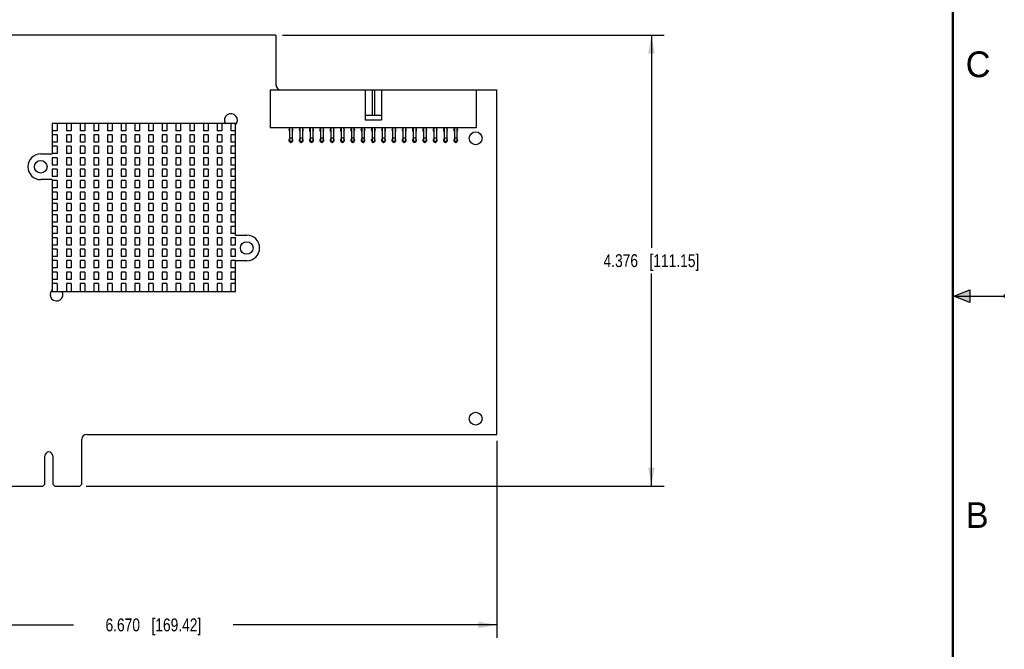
# Model space of a CAD drawing. Header units: inches. Extents: x 0 to 22, y 0 to 17.
# Tile 16 of 17: x 12.4 to 22, y 5.1 to 11.2. Entities that reach past the tile are written whole.
import ezdxf

# ---------------------------------------------------------------- set-up
doc = ezdxf.new("R2010")
doc.units = ezdxf.units.IN
doc.header["$LTSCALE"] = 1.21
doc.header["$MEASUREMENT"] = 0
doc.layers.get('0').update_dxf_attribs({"linetype": 'CONTINUOUS'})
doc.layers.add('DIMENSIONS', color=7, linetype='CONTINUOUS')
doc.styles.get("Standard").update_dxf_attribs({"font": 'txt', "width": 0.8})
doc.styles.add('TEXTSTYLE_2', font='txt')
doc.dimstyles.new('DIMSTYLE_1', dxfattribs={"dimtxt": 0.125, "dimasz": 0.18, "dimexe": 0.125, "dimexo": 0.0625, "dimgap": 0.0625, "dimtad": 0, "dimtih": 1, "dimtoh": 1, "dimdec": 3, "dimzin": 4, "dimdsep": 46, "dimtxsty": 'STANDARD', "dimblk": '_FILLED', "dimblk1": '_FILLED', "dimblk2": '_FILLED', "dimcen": 0.09, "dimadec": 0, "dimazin": 0, "dimtp": 0.01, "dimtm": 0.01, "dimtfac": 1, "dimtdec": 3, "dimtofl": 0, "dimtmove": 0, "dimatfit": 3, "dimldrblk": '_FILLED', "dimfxl": 1, "dimtolj": 1, "dimtzin": 4, "dimarcsym": 0})

# ---------------------------------------------------------------- blocks, each defined once
blk = doc.blocks.new('_FILLED')
at = {"color": 0, "linetype": 'BYBLOCK'}
blk.add_solid([(0, 0), (-1, 0.174), (-1, -0.174)], dxfattribs=at)
blk = doc.blocks.new('*D0')
at = {"layer": 'DIMENSIONS', "color": 2, "linetype": 'CONTINUOUS'}
for p, q in [((17.0741, 7.0957), (17.0741, 5.1839)), ((10.4041, 6.1977), (10.4041, 5.1839)), ((10.4041, 5.3089), (12.9641, 5.3089)), ((17.0741, 5.3089), (14.5141, 5.3089))]:
    blk.add_line(p, q, dxfattribs=at)
at = {"layer": 'DIMENSIONS', "color": 2, "linetype": 'CONTINUOUS', "xscale": 0.18, "yscale": 0.18, "zscale": 0.18, "rotation": 180}
blk.add_blockref('_FILLED', (10.4041, 5.3089), dxfattribs=at)
at = {"layer": 'DIMENSIONS', "color": 2, "linetype": 'CONTINUOUS', "xscale": 0.18, "yscale": 0.18, "zscale": 0.18}
blk.add_blockref('_FILLED', (17.0741, 5.3089), dxfattribs=at)
at = {"layer": 'DIMENSIONS', "color": 2, "linetype": 'CONTINUOUS', "insert": (13.7391, 5.3714), "char_height": 0.125, "width": 1.425, "attachment_point": 2, "line_spacing_factor": 0.9}
blk.add_mtext('6.670{\\Ftxt.shx;\\W1.000000;\\H0.125000; }[169.42]', dxfattribs=at)
blk = doc.blocks.new('*D1')
at = {"layer": 'DIMENSIONS', "color": 2, "linetype": 'CONTINUOUS'}
for p, q in [((14.9916, 11.0322), (18.6991, 11.0322)), ((18.5741, 11.0322), (18.5741, 8.9692)), ((18.5741, 6.6562), (18.5741, 8.7192)), ((13.0876, 6.6562), (18.6991, 6.6562))]:
    blk.add_line(p, q, dxfattribs=at)
at = {"layer": 'DIMENSIONS', "color": 2, "linetype": 'CONTINUOUS', "xscale": 0.18, "yscale": 0.18, "zscale": 0.18}
for p, rotation in [((18.5741, 11.0322), 90), ((18.5741, 6.6562), 270)]:
    blk.add_blockref('_FILLED', p, dxfattribs=dict(at, rotation=rotation))
at = {"layer": 'DIMENSIONS', "color": 2, "linetype": 'CONTINUOUS', "insert": (18.5741, 8.9067), "char_height": 0.125, "width": 1.425, "attachment_point": 2, "line_spacing_factor": 0.9}
blk.add_mtext('4.376{\\Ftxt.shx;\\W1.000000;\\H0.125000; }[111.15]', dxfattribs=at)

msp = doc.modelspace()

# ---------------------------------------------------------------- hatches: boundary and pattern name
at = {"linetype": 'CONTINUOUS'}
msp.add_hatch(color=2, dxfattribs=at).paths.add_polyline_path([(21.6663, 8.5625), (21.6663, 8.4375), (21.51, 8.5)])

# ---------------------------------------------------------------- linework, layer by layer
at = {"color": 7, "linetype": 'CONTINUOUS'}
for p, q in [((14.9291, 11.0322), (10.4741, 11.0322)), ((14.9291, 11.0322), (14.9291, 10.5492)), ((14.8741, 10.5022), (14.8741, 10.1322)), ((14.8741, 10.5022), (17.0741, 10.5022)), ((15.7941, 10.5022), (15.7941, 10.2122)), ((15.8616, 10.5022), (15.8616, 10.2522)), ((15.8866, 10.5022), (15.8866, 10.2522)), ((15.9541, 10.5022), (15.9541, 10.2122)), ((16.8741, 10.5022), (16.8741, 10.1322)), ((17.0741, 7.1582), (17.0741, 10.5022)), ((15.9541, 10.2522), (15.7941, 10.2522)), ((12.7556, 10.1762), (12.7556, 9.8802)), ((14.5356, 10.1762), (12.7556, 10.1762)), ((12.8066, 10.1762), (12.8066, 10.1052)), ((12.8946, 10.1762), (12.8946, 10.1052)), ((12.9396, 10.1762), (12.9396, 10.1052)), ((13.0276, 10.1762), (13.0276, 10.1052)), ((13.0726, 10.1762), (13.0726, 10.1052)), ((13.1606, 10.1762), (13.1606, 10.1052)), ((13.2056, 10.1762), (13.2056, 10.1052)), ((13.2936, 10.1762), (13.2936, 10.1052)), ((13.3386, 10.1762), (13.3386, 10.1052)), ((13.4266, 10.1762), (13.4266, 10.1052)), ((13.4716, 10.1762), (13.4716, 10.1052)), ((13.5596, 10.1762), (13.5596, 10.1052)), ((13.6046, 10.1762), (13.6046, 10.1052)), ((13.6926, 10.1762), (13.6926, 10.1052)), ((13.7376, 10.1762), (13.7376, 10.1052)), ((13.8256, 10.1762), (13.8256, 10.1052)), ((13.8706, 10.1762), (13.8706, 10.1052)), ((13.9586, 10.1762), (13.9586, 10.1052)), ((14.0036, 10.1762), (14.0036, 10.1052)), ((14.0916, 10.1762), (14.0916, 10.1052)), ((14.1366, 10.1762), (14.1366, 10.1052)), ((14.2246, 10.1762), (14.2246, 10.1052)), ((14.2696, 10.1762), (14.2696, 10.1052)), ((14.3576, 10.1762), (14.3576, 10.1052)), ((14.4026, 10.1762), (14.4026, 10.1052)), ((14.4906, 10.1762), (14.4906, 10.1052)), ((14.5356, 9.0922), (14.5356, 10.1762)), ((15.7941, 10.2122), (15.9541, 10.2122)), ((12.8066, 10.1052), (12.7556, 10.1052)), ((12.8066, 10.0652), (12.7556, 10.0652)), ((12.8066, 10.0652), (12.8066, 9.9942)), ((12.9396, 10.1052), (12.8946, 10.1052)), ((12.8946, 10.0652), (12.8946, 9.9942)), ((12.9396, 10.0652), (12.8946, 10.0652)), ((12.9396, 10.0652), (12.9396, 9.9942)), ((13.0726, 10.1052), (13.0276, 10.1052)), ((13.0276, 10.0652), (13.0276, 9.9942)), ((13.0726, 10.0652), (13.0276, 10.0652)), ((13.0726, 10.0652), (13.0726, 9.9942)), ((13.2056, 10.1052), (13.1606, 10.1052)), ((13.1606, 10.0652), (13.1606, 9.9942)), ((13.2056, 10.0652), (13.1606, 10.0652)), ((13.2056, 10.0652), (13.2056, 9.9942)), ((13.3386, 10.1052), (13.2936, 10.1052)), ((13.2936, 10.0652), (13.2936, 9.9942)), ((13.3386, 10.0652), (13.2936, 10.0652)), ((13.3386, 10.0652), (13.3386, 9.9942)), ((13.4716, 10.1052), (13.4266, 10.1052)), ((13.4266, 10.0652), (13.4266, 9.9942)), ((13.4716, 10.0652), (13.4266, 10.0652)), ((13.4716, 10.0652), (13.4716, 9.9942)), ((13.6046, 10.1052), (13.5596, 10.1052)), ((13.5596, 10.0652), (13.5596, 9.9942)), ((13.6046, 10.0652), (13.5596, 10.0652)), ((13.6046, 10.0652), (13.6046, 9.9942)), ((13.7376, 10.1052), (13.6926, 10.1052)), ((13.6926, 10.0652), (13.6926, 9.9942)), ((13.7376, 10.0652), (13.6926, 10.0652)), ((13.7376, 10.0652), (13.7376, 9.9942)), ((13.8706, 10.1052), (13.8256, 10.1052)), ((13.8256, 10.0652), (13.8256, 9.9942)), ((13.8706, 10.0652), (13.8256, 10.0652)), ((13.8706, 10.0652), (13.8706, 9.9942)), ((14.0036, 10.1052), (13.9586, 10.1052)), ((13.9586, 10.0652), (13.9586, 9.9942)), ((14.0036, 10.0652), (13.9586, 10.0652)), ((14.0036, 10.0652), (14.0036, 9.9942)), ((14.1366, 10.1052), (14.0916, 10.1052)), ((14.0916, 10.0652), (14.0916, 9.9942)), ((14.1366, 10.0652), (14.0916, 10.0652)), ((14.1366, 10.0652), (14.1366, 9.9942)), ((14.2696, 10.1052), (14.2246, 10.1052)), ((14.2246, 10.0652), (14.2246, 9.9942)), ((14.2696, 10.0652), (14.2246, 10.0652)), ((14.2696, 10.0652), (14.2696, 9.9942)), ((14.4026, 10.1052), (14.3576, 10.1052)), ((14.3576, 10.0652), (14.3576, 9.9942)), ((14.4026, 10.0652), (14.3576, 10.0652)), ((14.4026, 10.0652), (14.4026, 9.9942)), ((14.5356, 10.1052), (14.4906, 10.1052)), ((14.4906, 10.0652), (14.4906, 9.9942)), ((14.5356, 10.0652), (14.4906, 10.0652)), ((16.8741, 10.1322), (14.8741, 10.1322)), ((15.0616, 10.1322), (15.0616, 9.9997)), ((15.0866, 10.1322), (15.0866, 9.9997)), ((15.1616, 10.1322), (15.1616, 9.9997)), ((15.1866, 10.1322), (15.1866, 9.9997)), ((15.2616, 10.1322), (15.2616, 9.9997)), ((15.2866, 10.1322), (15.2866, 9.9997)), ((15.3616, 10.1322), (15.3616, 9.9997)), ((15.3866, 10.1322), (15.3866, 9.9997)), ((15.4616, 10.1322), (15.4616, 9.9997)), ((15.4866, 10.1322), (15.4866, 9.9997)), ((15.5616, 10.1322), (15.5616, 9.9997)), ((15.5866, 10.1322), (15.5866, 9.9997)), ((15.6616, 10.1322), (15.6616, 9.9997)), ((15.6866, 10.1322), (15.6866, 9.9997)), ((15.7616, 10.1322), (15.7616, 9.9997)), ((15.7866, 10.1322), (15.7866, 9.9997)), ((15.8616, 10.1322), (15.8616, 9.9997)), ((15.8866, 10.1322), (15.8866, 9.9997)), ((15.9616, 10.1322), (15.9616, 9.9997)), ((15.9866, 10.1322), (15.9866, 9.9997)), ((16.0616, 10.1322), (16.0616, 9.9997)), ((16.0866, 10.1322), (16.0866, 9.9997)), ((16.1616, 10.1322), (16.1616, 9.9997)), ((16.1866, 10.1322), (16.1866, 9.9997)), ((16.2616, 10.1322), (16.2616, 9.9997)), ((16.2866, 10.1322), (16.2866, 9.9997)), ((16.3616, 10.1322), (16.3616, 9.9997)), ((16.3866, 10.1322), (16.3866, 9.9997)), ((16.4616, 10.1322), (16.4616, 9.9997)), ((16.4866, 10.1322), (16.4866, 9.9997)), ((16.5616, 10.1322), (16.5616, 9.9997)), ((16.5866, 10.1322), (16.5866, 9.9997)), ((16.6616, 10.1322), (16.6616, 9.9997)), ((16.6866, 10.1322), (16.6866, 9.9997)), ((12.8066, 9.9942), (12.7556, 9.9942)), ((12.8066, 9.9542), (12.7556, 9.9542)), ((12.8066, 9.9542), (12.8066, 9.8832)), ((12.9396, 9.9942), (12.8946, 9.9942)), ((12.8946, 9.9542), (12.8946, 9.8832)), ((12.9396, 9.9542), (12.8946, 9.9542)), ((12.9396, 9.9542), (12.9396, 9.8832)), ((13.0726, 9.9942), (13.0276, 9.9942)), ((13.0276, 9.9542), (13.0276, 9.8832)), ((13.0726, 9.9542), (13.0276, 9.9542)), ((13.0726, 9.9542), (13.0726, 9.8832)), ((13.2056, 9.9942), (13.1606, 9.9942)), ((13.1606, 9.9542), (13.1606, 9.8832)), ((13.2056, 9.9542), (13.1606, 9.9542)), ((13.2056, 9.9542), (13.2056, 9.8832)), ((13.3386, 9.9942), (13.2936, 9.9942)), ((13.2936, 9.9542), (13.2936, 9.8832)), ((13.3386, 9.9542), (13.2936, 9.9542)), ((13.3386, 9.9542), (13.3386, 9.8832)), ((13.4716, 9.9942), (13.4266, 9.9942)), ((13.4266, 9.9542), (13.4266, 9.8832)), ((13.4716, 9.9542), (13.4266, 9.9542)), ((13.4716, 9.9542), (13.4716, 9.8832)), ((13.6046, 9.9942), (13.5596, 9.9942)), ((13.5596, 9.9542), (13.5596, 9.8832)), ((13.6046, 9.9542), (13.5596, 9.9542)), ((13.6046, 9.9542), (13.6046, 9.8832)), ((13.7376, 9.9942), (13.6926, 9.9942)), ((13.6926, 9.9542), (13.6926, 9.8832)), ((13.7376, 9.9542), (13.6926, 9.9542)), ((13.7376, 9.9542), (13.7376, 9.8832)), ((13.8706, 9.9942), (13.8256, 9.9942)), ((13.8256, 9.9542), (13.8256, 9.8832)), ((13.8706, 9.9542), (13.8256, 9.9542)), ((13.8706, 9.9542), (13.8706, 9.8832)), ((14.0036, 9.9942), (13.9586, 9.9942)), ((13.9586, 9.9542), (13.9586, 9.8832)), ((14.0036, 9.9542), (13.9586, 9.9542)), ((14.0036, 9.9542), (14.0036, 9.8832)), ((14.1366, 9.9942), (14.0916, 9.9942)), ((14.0916, 9.9542), (14.0916, 9.8832)), ((14.1366, 9.9542), (14.0916, 9.9542)), ((14.1366, 9.9542), (14.1366, 9.8832)), ((14.2696, 9.9942), (14.2246, 9.9942)), ((14.2246, 9.9542), (14.2246, 9.8832)), ((14.2696, 9.9542), (14.2246, 9.9542)), ((14.2696, 9.9542), (14.2696, 9.8832)), ((14.4026, 9.9942), (14.3576, 9.9942)), ((14.3576, 9.9542), (14.3576, 9.8832)), ((14.4026, 9.9542), (14.3576, 9.9542)), ((14.4026, 9.9542), (14.4026, 9.8832)), ((14.5356, 9.9942), (14.4906, 9.9942)), ((14.4906, 9.9542), (14.4906, 9.8832)), ((14.5356, 9.9542), (14.4906, 9.9542)), ((15.0866, 10.0322), (15.0616, 10.0322)), ((15.0866, 9.9997), (15.0616, 9.9997)), ((15.1866, 10.0322), (15.1616, 10.0322)), ((15.1866, 9.9997), (15.1616, 9.9997)), ((15.2866, 10.0322), (15.2616, 10.0322)), ((15.2866, 9.9997), (15.2616, 9.9997)), ((15.3866, 10.0322), (15.3616, 10.0322)), ((15.3866, 9.9997), (15.3616, 9.9997)), ((15.4866, 10.0322), (15.4616, 10.0322)), ((15.4866, 9.9997), (15.4616, 9.9997)), ((15.5866, 10.0322), (15.5616, 10.0322)), ((15.5866, 9.9997), (15.5616, 9.9997)), ((15.6866, 10.0322), (15.6616, 10.0322)), ((15.6866, 9.9997), (15.6616, 9.9997)), ((15.7866, 10.0322), (15.7616, 10.0322)), ((15.7866, 9.9997), (15.7616, 9.9997)), ((15.8866, 10.0322), (15.8616, 10.0322)), ((15.8866, 9.9997), (15.8616, 9.9997)), ((15.9866, 10.0322), (15.9616, 10.0322)), ((15.9866, 9.9997), (15.9616, 9.9997)), ((16.0866, 10.0322), (16.0616, 10.0322)), ((16.0866, 9.9997), (16.0616, 9.9997)), ((16.1866, 10.0322), (16.1616, 10.0322)), ((16.1866, 9.9997), (16.1616, 9.9997)), ((16.2866, 10.0322), (16.2616, 10.0322)), ((16.2866, 9.9997), (16.2616, 9.9997)), ((16.3866, 10.0322), (16.3616, 10.0322)), ((16.3866, 9.9997), (16.3616, 9.9997)), ((16.4866, 10.0322), (16.4616, 10.0322)), ((16.4866, 9.9997), (16.4616, 9.9997)), ((16.5866, 10.0322), (16.5616, 10.0322)), ((16.5866, 9.9997), (16.5616, 9.9997)), ((16.6866, 10.0322), (16.6616, 10.0322)), ((16.6866, 9.9997), (16.6616, 9.9997)), ((12.6456, 9.8802), (12.7556, 9.8802)), ((12.8066, 9.8832), (12.7556, 9.8832)), ((12.9396, 9.8832), (12.8946, 9.8832)), ((13.0726, 9.8832), (13.0276, 9.8832)), ((13.2056, 9.8832), (13.1606, 9.8832)), ((13.3386, 9.8832), (13.2936, 9.8832)), ((13.4716, 9.8832), (13.4266, 9.8832)), ((13.6046, 9.8832), (13.5596, 9.8832)), ((13.7376, 9.8832), (13.6926, 9.8832)), ((13.8706, 9.8832), (13.8256, 9.8832)), ((14.0036, 9.8832), (13.9586, 9.8832)), ((14.1366, 9.8832), (14.0916, 9.8832)), ((14.2696, 9.8832), (14.2246, 9.8832)), ((14.4026, 9.8832), (14.3576, 9.8832)), ((14.5356, 9.8832), (14.4906, 9.8832)), ((12.7556, 9.8432), (12.7556, 9.7722)), ((12.8066, 9.8432), (12.7556, 9.8432)), ((12.8066, 9.7722), (12.7556, 9.7722)), ((12.8066, 9.8432), (12.8066, 9.7722)), ((12.8946, 9.8432), (12.8946, 9.7722)), ((12.9396, 9.8432), (12.8946, 9.8432)), ((12.9396, 9.7722), (12.8946, 9.7722)), ((12.9396, 9.8432), (12.9396, 9.7722)), ((13.0276, 9.8432), (13.0276, 9.7722)), ((13.0726, 9.8432), (13.0276, 9.8432)), ((13.0726, 9.7722), (13.0276, 9.7722)), ((13.0726, 9.8432), (13.0726, 9.7722)), ((13.1606, 9.8432), (13.1606, 9.7722)), ((13.2056, 9.8432), (13.1606, 9.8432)), ((13.2056, 9.7722), (13.1606, 9.7722)), ((13.2056, 9.8432), (13.2056, 9.7722)), ((13.2936, 9.8432), (13.2936, 9.7722)), ((13.3386, 9.8432), (13.2936, 9.8432)), ((13.3386, 9.7722), (13.2936, 9.7722)), ((13.3386, 9.8432), (13.3386, 9.7722)), ((13.4266, 9.8432), (13.4266, 9.7722)), ((13.4716, 9.8432), (13.4266, 9.8432)), ((13.4716, 9.7722), (13.4266, 9.7722)), ((13.4716, 9.8432), (13.4716, 9.7722)), ((13.5596, 9.8432), (13.5596, 9.7722)), ((13.6046, 9.8432), (13.5596, 9.8432)), ((13.6046, 9.7722), (13.5596, 9.7722)), ((13.6046, 9.8432), (13.6046, 9.7722)), ((13.6926, 9.8432), (13.6926, 9.7722)), ((13.7376, 9.8432), (13.6926, 9.8432)), ((13.7376, 9.7722), (13.6926, 9.7722)), ((13.7376, 9.8432), (13.7376, 9.7722)), ((13.8256, 9.8432), (13.8256, 9.7722)), ((13.8706, 9.8432), (13.8256, 9.8432)), ((13.8706, 9.7722), (13.8256, 9.7722)), ((13.8706, 9.8432), (13.8706, 9.7722)), ((13.9586, 9.8432), (13.9586, 9.7722)), ((14.0036, 9.8432), (13.9586, 9.8432)), ((14.0036, 9.7722), (13.9586, 9.7722)), ((14.0036, 9.8432), (14.0036, 9.7722)), ((14.0916, 9.8432), (14.0916, 9.7722)), ((14.1366, 9.8432), (14.0916, 9.8432)), ((14.1366, 9.7722), (14.0916, 9.7722)), ((14.1366, 9.8432), (14.1366, 9.7722)), ((14.2246, 9.8432), (14.2246, 9.7722)), ((14.2696, 9.8432), (14.2246, 9.8432)), ((14.2696, 9.7722), (14.2246, 9.7722)), ((14.2696, 9.8432), (14.2696, 9.7722)), ((14.3576, 9.8432), (14.3576, 9.7722)), ((14.4026, 9.8432), (14.3576, 9.8432)), ((14.4026, 9.7722), (14.3576, 9.7722)), ((14.4026, 9.8432), (14.4026, 9.7722)), ((14.4906, 9.8432), (14.4906, 9.7722)), ((14.5356, 9.8432), (14.4906, 9.8432)), ((14.5356, 9.7722), (14.4906, 9.7722)), ((12.7556, 9.7322), (12.7556, 9.6612)), ((12.8066, 9.7322), (12.7556, 9.7322)), ((12.8066, 9.6612), (12.7556, 9.6612)), ((12.8066, 9.7322), (12.8066, 9.6612)), ((12.8946, 9.7322), (12.8946, 9.6612)), ((12.9396, 9.7322), (12.8946, 9.7322)), ((12.9396, 9.6612), (12.8946, 9.6612)), ((12.9396, 9.7322), (12.9396, 9.6612)), ((13.0276, 9.7322), (13.0276, 9.6612)), ((13.0726, 9.7322), (13.0276, 9.7322)), ((13.0726, 9.6612), (13.0276, 9.6612)), ((13.0726, 9.7322), (13.0726, 9.6612)), ((13.1606, 9.7322), (13.1606, 9.6612)), ((13.2056, 9.7322), (13.1606, 9.7322)), ((13.2056, 9.6612), (13.1606, 9.6612)), ((13.2056, 9.7322), (13.2056, 9.6612)), ((13.2936, 9.7322), (13.2936, 9.6612)), ((13.3386, 9.7322), (13.2936, 9.7322)), ((13.3386, 9.6612), (13.2936, 9.6612)), ((13.3386, 9.7322), (13.3386, 9.6612)), ((13.4266, 9.7322), (13.4266, 9.6612)), ((13.4716, 9.7322), (13.4266, 9.7322)), ((13.4716, 9.6612), (13.4266, 9.6612)), ((13.4716, 9.7322), (13.4716, 9.6612)), ((13.5596, 9.7322), (13.5596, 9.6612)), ((13.6046, 9.7322), (13.5596, 9.7322)), ((13.6046, 9.6612), (13.5596, 9.6612)), ((13.6046, 9.7322), (13.6046, 9.6612)), ((13.6926, 9.7322), (13.6926, 9.6612)), ((13.7376, 9.7322), (13.6926, 9.7322)), ((13.7376, 9.6612), (13.6926, 9.6612)), ((13.7376, 9.7322), (13.7376, 9.6612)), ((13.8256, 9.7322), (13.8256, 9.6612)), ((13.8706, 9.7322), (13.8256, 9.7322)), ((13.8706, 9.6612), (13.8256, 9.6612)), ((13.8706, 9.7322), (13.8706, 9.6612)), ((13.9586, 9.7322), (13.9586, 9.6612)), ((14.0036, 9.7322), (13.9586, 9.7322)), ((14.0036, 9.6612), (13.9586, 9.6612)), ((14.0036, 9.7322), (14.0036, 9.6612)), ((14.0916, 9.7322), (14.0916, 9.6612)), ((14.1366, 9.7322), (14.0916, 9.7322)), ((14.1366, 9.6612), (14.0916, 9.6612)), ((14.1366, 9.7322), (14.1366, 9.6612)), ((14.2246, 9.7322), (14.2246, 9.6612)), ((14.2696, 9.7322), (14.2246, 9.7322)), ((14.2696, 9.6612), (14.2246, 9.6612)), ((14.2696, 9.7322), (14.2696, 9.6612)), ((14.3576, 9.7322), (14.3576, 9.6612)), ((14.4026, 9.7322), (14.3576, 9.7322)), ((14.4026, 9.6612), (14.3576, 9.6612)), ((14.4026, 9.7322), (14.4026, 9.6612)), ((14.4906, 9.7322), (14.4906, 9.6612)), ((14.5356, 9.7322), (14.4906, 9.7322)), ((14.5356, 9.6612), (14.4906, 9.6612)), ((12.7556, 9.6302), (12.6456, 9.6302)), ((12.7556, 9.6302), (12.7556, 8.5462)), ((12.8066, 9.6212), (12.7556, 9.6212)), ((12.8066, 9.6212), (12.8066, 9.5502)), ((12.8946, 9.6212), (12.8946, 9.5502)), ((12.9396, 9.6212), (12.8946, 9.6212)), ((12.9396, 9.6212), (12.9396, 9.5502)), ((13.0276, 9.6212), (13.0276, 9.5502)), ((13.0726, 9.6212), (13.0276, 9.6212)), ((13.0726, 9.6212), (13.0726, 9.5502)), ((13.1606, 9.6212), (13.1606, 9.5502)), ((13.2056, 9.6212), (13.1606, 9.6212)), ((13.2056, 9.6212), (13.2056, 9.5502)), ((13.2936, 9.6212), (13.2936, 9.5502)), ((13.3386, 9.6212), (13.2936, 9.6212)), ((13.3386, 9.6212), (13.3386, 9.5502)), ((13.4266, 9.6212), (13.4266, 9.5502)), ((13.4716, 9.6212), (13.4266, 9.6212)), ((13.4716, 9.6212), (13.4716, 9.5502)), ((13.5596, 9.6212), (13.5596, 9.5502)), ((13.6046, 9.6212), (13.5596, 9.6212)), ((13.6046, 9.6212), (13.6046, 9.5502)), ((13.6926, 9.6212), (13.6926, 9.5502)), ((13.7376, 9.6212), (13.6926, 9.6212)), ((13.7376, 9.6212), (13.7376, 9.5502)), ((13.8256, 9.6212), (13.8256, 9.5502)), ((13.8706, 9.6212), (13.8256, 9.6212)), ((13.8706, 9.6212), (13.8706, 9.5502)), ((13.9586, 9.6212), (13.9586, 9.5502)), ((14.0036, 9.6212), (13.9586, 9.6212)), ((14.0036, 9.6212), (14.0036, 9.5502)), ((14.0916, 9.6212), (14.0916, 9.5502)), ((14.1366, 9.6212), (14.0916, 9.6212)), ((14.1366, 9.6212), (14.1366, 9.5502)), ((14.2246, 9.6212), (14.2246, 9.5502)), ((14.2696, 9.6212), (14.2246, 9.6212)), ((14.2696, 9.6212), (14.2696, 9.5502)), ((14.3576, 9.6212), (14.3576, 9.5502)), ((14.4026, 9.6212), (14.3576, 9.6212)), ((14.4026, 9.6212), (14.4026, 9.5502)), ((14.4906, 9.6212), (14.4906, 9.5502)), ((14.5356, 9.6212), (14.4906, 9.6212)), ((12.8066, 9.5502), (12.7556, 9.5502)), ((12.8066, 9.5102), (12.7556, 9.5102)), ((12.8066, 9.5102), (12.8066, 9.4392)), ((12.9396, 9.5502), (12.8946, 9.5502)), ((12.8946, 9.5102), (12.8946, 9.4392)), ((12.9396, 9.5102), (12.8946, 9.5102)), ((12.9396, 9.5102), (12.9396, 9.4392)), ((13.0726, 9.5502), (13.0276, 9.5502)), ((13.0276, 9.5102), (13.0276, 9.4392)), ((13.0726, 9.5102), (13.0276, 9.5102)), ((13.0726, 9.5102), (13.0726, 9.4392)), ((13.2056, 9.5502), (13.1606, 9.5502)), ((13.1606, 9.5102), (13.1606, 9.4392)), ((13.2056, 9.5102), (13.1606, 9.5102)), ((13.2056, 9.5102), (13.2056, 9.4392)), ((13.3386, 9.5502), (13.2936, 9.5502)), ((13.2936, 9.5102), (13.2936, 9.4392)), ((13.3386, 9.5102), (13.2936, 9.5102)), ((13.3386, 9.5102), (13.3386, 9.4392)), ((13.4716, 9.5502), (13.4266, 9.5502)), ((13.4266, 9.5102), (13.4266, 9.4392)), ((13.4716, 9.5102), (13.4266, 9.5102)), ((13.4716, 9.5102), (13.4716, 9.4392)), ((13.6046, 9.5502), (13.5596, 9.5502)), ((13.5596, 9.5102), (13.5596, 9.4392)), ((13.6046, 9.5102), (13.5596, 9.5102)), ((13.6046, 9.5102), (13.6046, 9.4392)), ((13.7376, 9.5502), (13.6926, 9.5502)), ((13.6926, 9.5102), (13.6926, 9.4392)), ((13.7376, 9.5102), (13.6926, 9.5102)), ((13.7376, 9.5102), (13.7376, 9.4392)), ((13.8706, 9.5502), (13.8256, 9.5502)), ((13.8256, 9.5102), (13.8256, 9.4392)), ((13.8706, 9.5102), (13.8256, 9.5102)), ((13.8706, 9.5102), (13.8706, 9.4392)), ((14.0036, 9.5502), (13.9586, 9.5502)), ((13.9586, 9.5102), (13.9586, 9.4392)), ((14.0036, 9.5102), (13.9586, 9.5102)), ((14.0036, 9.5102), (14.0036, 9.4392)), ((14.1366, 9.5502), (14.0916, 9.5502)), ((14.0916, 9.5102), (14.0916, 9.4392)), ((14.1366, 9.5102), (14.0916, 9.5102)), ((14.1366, 9.5102), (14.1366, 9.4392)), ((14.2696, 9.5502), (14.2246, 9.5502)), ((14.2246, 9.5102), (14.2246, 9.4392)), ((14.2696, 9.5102), (14.2246, 9.5102)), ((14.2696, 9.5102), (14.2696, 9.4392)), ((14.4026, 9.5502), (14.3576, 9.5502)), ((14.3576, 9.5102), (14.3576, 9.4392)), ((14.4026, 9.5102), (14.3576, 9.5102)), ((14.4026, 9.5102), (14.4026, 9.4392)), ((14.5356, 9.5502), (14.4906, 9.5502)), ((14.4906, 9.5102), (14.4906, 9.4392)), ((14.5356, 9.5102), (14.4906, 9.5102)), ((12.8066, 9.4392), (12.7556, 9.4392)), ((12.8066, 9.3992), (12.7556, 9.3992)), ((12.8066, 9.3992), (12.8066, 9.3282)), ((12.9396, 9.4392), (12.8946, 9.4392)), ((12.8946, 9.3992), (12.8946, 9.3282)), ((12.9396, 9.3992), (12.8946, 9.3992)), ((12.9396, 9.3992), (12.9396, 9.3282)), ((13.0726, 9.4392), (13.0276, 9.4392)), ((13.0276, 9.3992), (13.0276, 9.3282)), ((13.0726, 9.3992), (13.0276, 9.3992)), ((13.0726, 9.3992), (13.0726, 9.3282)), ((13.2056, 9.4392), (13.1606, 9.4392)), ((13.1606, 9.3992), (13.1606, 9.3282)), ((13.2056, 9.3992), (13.1606, 9.3992)), ((13.2056, 9.3992), (13.2056, 9.3282)), ((13.3386, 9.4392), (13.2936, 9.4392)), ((13.2936, 9.3992), (13.2936, 9.3282)), ((13.3386, 9.3992), (13.2936, 9.3992)), ((13.3386, 9.3992), (13.3386, 9.3282)), ((13.4716, 9.4392), (13.4266, 9.4392)), ((13.4266, 9.3992), (13.4266, 9.3282)), ((13.4716, 9.3992), (13.4266, 9.3992)), ((13.4716, 9.3992), (13.4716, 9.3282)), ((13.6046, 9.4392), (13.5596, 9.4392)), ((13.5596, 9.3992), (13.5596, 9.3282)), ((13.6046, 9.3992), (13.5596, 9.3992)), ((13.6046, 9.3992), (13.6046, 9.3282)), ((13.7376, 9.4392), (13.6926, 9.4392)), ((13.6926, 9.3992), (13.6926, 9.3282)), ((13.7376, 9.3992), (13.6926, 9.3992)), ((13.7376, 9.3992), (13.7376, 9.3282)), ((13.8706, 9.4392), (13.8256, 9.4392)), ((13.8256, 9.3992), (13.8256, 9.3282)), ((13.8706, 9.3992), (13.8256, 9.3992)), ((13.8706, 9.3992), (13.8706, 9.3282)), ((14.0036, 9.4392), (13.9586, 9.4392)), ((13.9586, 9.3992), (13.9586, 9.3282)), ((14.0036, 9.3992), (13.9586, 9.3992)), ((14.0036, 9.3992), (14.0036, 9.3282)), ((14.1366, 9.4392), (14.0916, 9.4392)), ((14.0916, 9.3992), (14.0916, 9.3282)), ((14.1366, 9.3992), (14.0916, 9.3992)), ((14.1366, 9.3992), (14.1366, 9.3282)), ((14.2696, 9.4392), (14.2246, 9.4392)), ((14.2246, 9.3992), (14.2246, 9.3282)), ((14.2696, 9.3992), (14.2246, 9.3992)), ((14.2696, 9.3992), (14.2696, 9.3282)), ((14.4026, 9.4392), (14.3576, 9.4392)), ((14.3576, 9.3992), (14.3576, 9.3282)), ((14.4026, 9.3992), (14.3576, 9.3992)), ((14.4026, 9.3992), (14.4026, 9.3282)), ((14.5356, 9.4392), (14.4906, 9.4392)), ((14.5356, 9.3992), (14.4906, 9.3992)), ((14.4906, 9.3992), (14.4906, 9.3282)), ((12.8066, 9.3282), (12.7556, 9.3282)), ((12.8066, 9.2882), (12.7556, 9.2882)), ((12.8066, 9.2882), (12.8066, 9.2172)), ((12.9396, 9.3282), (12.8946, 9.3282)), ((12.8946, 9.2882), (12.8946, 9.2172)), ((12.9396, 9.2882), (12.8946, 9.2882)), ((12.9396, 9.2882), (12.9396, 9.2172)), ((13.0726, 9.3282), (13.0276, 9.3282)), ((13.0276, 9.2882), (13.0276, 9.2172)), ((13.0726, 9.2882), (13.0276, 9.2882)), ((13.0726, 9.2882), (13.0726, 9.2172)), ((13.2056, 9.3282), (13.1606, 9.3282)), ((13.1606, 9.2882), (13.1606, 9.2172)), ((13.2056, 9.2882), (13.1606, 9.2882)), ((13.2056, 9.2882), (13.2056, 9.2172)), ((13.3386, 9.3282), (13.2936, 9.3282)), ((13.2936, 9.2882), (13.2936, 9.2172)), ((13.3386, 9.2882), (13.2936, 9.2882)), ((13.3386, 9.2882), (13.3386, 9.2172)), ((13.4716, 9.3282), (13.4266, 9.3282)), ((13.4266, 9.2882), (13.4266, 9.2172)), ((13.4716, 9.2882), (13.4266, 9.2882)), ((13.4716, 9.2882), (13.4716, 9.2172)), ((13.6046, 9.3282), (13.5596, 9.3282)), ((13.5596, 9.2882), (13.5596, 9.2172)), ((13.6046, 9.2882), (13.5596, 9.2882)), ((13.6046, 9.2882), (13.6046, 9.2172)), ((13.7376, 9.3282), (13.6926, 9.3282)), ((13.6926, 9.2882), (13.6926, 9.2172)), ((13.7376, 9.2882), (13.6926, 9.2882)), ((13.7376, 9.2882), (13.7376, 9.2172)), ((13.8706, 9.3282), (13.8256, 9.3282)), ((13.8256, 9.2882), (13.8256, 9.2172)), ((13.8706, 9.2882), (13.8256, 9.2882)), ((13.8706, 9.2882), (13.8706, 9.2172)), ((14.0036, 9.3282), (13.9586, 9.3282)), ((13.9586, 9.2882), (13.9586, 9.2172)), ((14.0036, 9.2882), (13.9586, 9.2882)), ((14.0036, 9.2882), (14.0036, 9.2172)), ((14.1366, 9.3282), (14.0916, 9.3282)), ((14.0916, 9.2882), (14.0916, 9.2172)), ((14.1366, 9.2882), (14.0916, 9.2882)), ((14.1366, 9.2882), (14.1366, 9.2172)), ((14.2696, 9.3282), (14.2246, 9.3282)), ((14.2246, 9.2882), (14.2246, 9.2172)), ((14.2696, 9.2882), (14.2246, 9.2882)), ((14.2696, 9.2882), (14.2696, 9.2172)), ((14.4026, 9.3282), (14.3576, 9.3282)), ((14.3576, 9.2882), (14.3576, 9.2172)), ((14.4026, 9.2882), (14.3576, 9.2882)), ((14.4026, 9.2882), (14.4026, 9.2172)), ((14.5356, 9.3282), (14.4906, 9.3282)), ((14.5356, 9.2882), (14.4906, 9.2882)), ((14.4906, 9.2882), (14.4906, 9.2172)), ((12.8066, 9.2172), (12.7556, 9.2172)), ((12.8066, 9.1772), (12.7556, 9.1772)), ((12.8066, 9.1772), (12.8066, 9.1062)), ((12.9396, 9.2172), (12.8946, 9.2172)), ((12.8946, 9.1772), (12.8946, 9.1062)), ((12.9396, 9.1772), (12.8946, 9.1772)), ((12.9396, 9.1772), (12.9396, 9.1062)), ((13.0726, 9.2172), (13.0276, 9.2172)), ((13.0276, 9.1772), (13.0276, 9.1062)), ((13.0726, 9.1772), (13.0276, 9.1772)), ((13.0726, 9.1772), (13.0726, 9.1062)), ((13.2056, 9.2172), (13.1606, 9.2172)), ((13.1606, 9.1772), (13.1606, 9.1062)), ((13.2056, 9.1772), (13.1606, 9.1772)), ((13.2056, 9.1772), (13.2056, 9.1062)), ((13.3386, 9.2172), (13.2936, 9.2172)), ((13.2936, 9.1772), (13.2936, 9.1062)), ((13.3386, 9.1772), (13.2936, 9.1772)), ((13.3386, 9.1772), (13.3386, 9.1062)), ((13.4716, 9.2172), (13.4266, 9.2172)), ((13.4266, 9.1772), (13.4266, 9.1062)), ((13.4716, 9.1772), (13.4266, 9.1772)), ((13.4716, 9.1772), (13.4716, 9.1062)), ((13.6046, 9.2172), (13.5596, 9.2172)), ((13.5596, 9.1772), (13.5596, 9.1062)), ((13.6046, 9.1772), (13.5596, 9.1772)), ((13.6046, 9.1772), (13.6046, 9.1062)), ((13.7376, 9.2172), (13.6926, 9.2172)), ((13.6926, 9.1772), (13.6926, 9.1062)), ((13.7376, 9.1772), (13.6926, 9.1772)), ((13.7376, 9.1772), (13.7376, 9.1062)), ((13.8706, 9.2172), (13.8256, 9.2172)), ((13.8256, 9.1772), (13.8256, 9.1062)), ((13.8706, 9.1772), (13.8256, 9.1772)), ((13.8706, 9.1772), (13.8706, 9.1062)), ((14.0036, 9.2172), (13.9586, 9.2172)), ((13.9586, 9.1772), (13.9586, 9.1062)), ((14.0036, 9.1772), (13.9586, 9.1772)), ((14.0036, 9.1772), (14.0036, 9.1062)), ((14.1366, 9.2172), (14.0916, 9.2172)), ((14.0916, 9.1772), (14.0916, 9.1062)), ((14.1366, 9.1772), (14.0916, 9.1772)), ((14.1366, 9.1772), (14.1366, 9.1062)), ((14.2696, 9.2172), (14.2246, 9.2172)), ((14.2246, 9.1772), (14.2246, 9.1062)), ((14.2696, 9.1772), (14.2246, 9.1772)), ((14.2696, 9.1772), (14.2696, 9.1062)), ((14.4026, 9.2172), (14.3576, 9.2172)), ((14.3576, 9.1772), (14.3576, 9.1062)), ((14.4026, 9.1772), (14.3576, 9.1772)), ((14.4026, 9.1772), (14.4026, 9.1062)), ((14.5356, 9.2172), (14.4906, 9.2172)), ((14.5356, 9.1772), (14.4906, 9.1772)), ((14.4906, 9.1772), (14.4906, 9.1062)), ((12.8066, 9.1062), (12.7556, 9.1062)), ((12.9396, 9.1062), (12.8946, 9.1062)), ((13.0726, 9.1062), (13.0276, 9.1062)), ((13.2056, 9.1062), (13.1606, 9.1062)), ((13.3386, 9.1062), (13.2936, 9.1062)), ((13.4716, 9.1062), (13.4266, 9.1062)), ((13.6046, 9.1062), (13.5596, 9.1062)), ((13.7376, 9.1062), (13.6926, 9.1062)), ((13.8706, 9.1062), (13.8256, 9.1062)), ((14.0036, 9.1062), (13.9586, 9.1062)), ((14.1366, 9.1062), (14.0916, 9.1062)), ((14.2696, 9.1062), (14.2246, 9.1062)), ((14.4026, 9.1062), (14.3576, 9.1062)), ((14.5356, 9.1062), (14.4906, 9.1062)), ((14.5356, 9.0922), (14.6456, 9.0922)), ((12.8066, 9.0662), (12.7556, 9.0662)), ((12.8066, 8.9952), (12.7556, 8.9952)), ((12.8066, 9.0662), (12.8066, 8.9952)), ((12.8946, 9.0662), (12.8946, 8.9952)), ((12.9396, 9.0662), (12.8946, 9.0662)), ((12.9396, 8.9952), (12.8946, 8.9952)), ((12.9396, 9.0662), (12.9396, 8.9952)), ((13.0276, 9.0662), (13.0276, 8.9952)), ((13.0726, 9.0662), (13.0276, 9.0662)), ((13.0726, 8.9952), (13.0276, 8.9952)), ((13.0726, 9.0662), (13.0726, 8.9952)), ((13.1606, 9.0662), (13.1606, 8.9952)), ((13.2056, 9.0662), (13.1606, 9.0662)), ((13.2056, 8.9952), (13.1606, 8.9952)), ((13.2056, 9.0662), (13.2056, 8.9952)), ((13.2936, 9.0662), (13.2936, 8.9952)), ((13.3386, 9.0662), (13.2936, 9.0662)), ((13.3386, 8.9952), (13.2936, 8.9952)), ((13.3386, 9.0662), (13.3386, 8.9952)), ((13.4266, 9.0662), (13.4266, 8.9952)), ((13.4716, 9.0662), (13.4266, 9.0662)), ((13.4716, 8.9952), (13.4266, 8.9952)), ((13.4716, 9.0662), (13.4716, 8.9952)), ((13.5596, 9.0662), (13.5596, 8.9952)), ((13.6046, 9.0662), (13.5596, 9.0662)), ((13.6046, 8.9952), (13.5596, 8.9952)), ((13.6046, 9.0662), (13.6046, 8.9952)), ((13.6926, 9.0662), (13.6926, 8.9952)), ((13.7376, 9.0662), (13.6926, 9.0662)), ((13.7376, 8.9952), (13.6926, 8.9952)), ((13.7376, 9.0662), (13.7376, 8.9952)), ((13.8256, 9.0662), (13.8256, 8.9952)), ((13.8706, 9.0662), (13.8256, 9.0662)), ((13.8706, 8.9952), (13.8256, 8.9952)), ((13.8706, 9.0662), (13.8706, 8.9952)), ((13.9586, 9.0662), (13.9586, 8.9952)), ((14.0036, 9.0662), (13.9586, 9.0662)), ((14.0036, 8.9952), (13.9586, 8.9952)), ((14.0036, 9.0662), (14.0036, 8.9952)), ((14.0916, 9.0662), (14.0916, 8.9952)), ((14.1366, 9.0662), (14.0916, 9.0662)), ((14.1366, 8.9952), (14.0916, 8.9952)), ((14.1366, 9.0662), (14.1366, 8.9952)), ((14.2696, 9.0662), (14.2246, 9.0662)), ((14.2246, 9.0662), (14.2246, 8.9952)), ((14.2696, 8.9952), (14.2246, 8.9952)), ((14.2696, 9.0662), (14.2696, 8.9952)), ((14.4026, 9.0662), (14.3576, 9.0662)), ((14.3576, 9.0662), (14.3576, 8.9952)), ((14.4026, 8.9952), (14.3576, 8.9952)), ((14.4026, 9.0662), (14.4026, 8.9952)), ((14.5356, 9.0662), (14.4906, 9.0662)), ((14.4906, 9.0662), (14.4906, 8.9952)), ((14.5356, 8.9952), (14.4906, 8.9952)), ((14.5356, 8.9952), (14.5356, 9.0662)), ((12.8066, 8.9552), (12.7556, 8.9552)), ((12.8066, 8.9552), (12.8066, 8.8842)), ((12.8946, 8.9552), (12.8946, 8.8842)), ((12.9396, 8.9552), (12.8946, 8.9552)), ((12.9396, 8.9552), (12.9396, 8.8842)), ((13.0276, 8.9552), (13.0276, 8.8842)), ((13.0726, 8.9552), (13.0276, 8.9552)), ((13.0726, 8.9552), (13.0726, 8.8842)), ((13.1606, 8.9552), (13.1606, 8.8842)), ((13.2056, 8.9552), (13.1606, 8.9552)), ((13.2056, 8.9552), (13.2056, 8.8842)), ((13.2936, 8.9552), (13.2936, 8.8842)), ((13.3386, 8.9552), (13.2936, 8.9552)), ((13.3386, 8.9552), (13.3386, 8.8842)), ((13.4266, 8.9552), (13.4266, 8.8842)), ((13.4716, 8.9552), (13.4266, 8.9552)), ((13.4716, 8.9552), (13.4716, 8.8842)), ((13.5596, 8.9552), (13.5596, 8.8842)), ((13.6046, 8.9552), (13.5596, 8.9552)), ((13.6046, 8.9552), (13.6046, 8.8842)), ((13.6926, 8.9552), (13.6926, 8.8842)), ((13.7376, 8.9552), (13.6926, 8.9552)), ((13.7376, 8.9552), (13.7376, 8.8842)), ((13.8256, 8.9552), (13.8256, 8.8842)), ((13.8706, 8.9552), (13.8256, 8.9552)), ((13.8706, 8.9552), (13.8706, 8.8842)), ((13.9586, 8.9552), (13.9586, 8.8842)), ((14.0036, 8.9552), (13.9586, 8.9552)), ((14.0036, 8.9552), (14.0036, 8.8842)), ((14.0916, 8.9552), (14.0916, 8.8842)), ((14.1366, 8.9552), (14.0916, 8.9552)), ((14.1366, 8.9552), (14.1366, 8.8842)), ((14.2696, 8.9552), (14.2246, 8.9552)), ((14.2246, 8.9552), (14.2246, 8.8842)), ((14.2696, 8.9552), (14.2696, 8.8842)), ((14.4026, 8.9552), (14.3576, 8.9552)), ((14.3576, 8.9552), (14.3576, 8.8842)), ((14.4026, 8.9552), (14.4026, 8.8842)), ((14.5356, 8.9552), (14.4906, 8.9552)), ((14.4906, 8.9552), (14.4906, 8.8842)), ((14.5356, 8.8842), (14.5356, 8.9552)), ((12.8066, 8.8842), (12.7556, 8.8842)), ((12.8066, 8.8442), (12.7556, 8.8442)), ((12.8066, 8.8442), (12.8066, 8.7732)), ((12.9396, 8.8842), (12.8946, 8.8842)), ((12.8946, 8.8442), (12.8946, 8.7732)), ((12.9396, 8.8442), (12.8946, 8.8442)), ((12.9396, 8.8442), (12.9396, 8.7732)), ((13.0726, 8.8842), (13.0276, 8.8842)), ((13.0276, 8.8442), (13.0276, 8.7732)), ((13.0726, 8.8442), (13.0276, 8.8442)), ((13.0726, 8.8442), (13.0726, 8.7732)), ((13.2056, 8.8842), (13.1606, 8.8842)), ((13.1606, 8.8442), (13.1606, 8.7732)), ((13.2056, 8.8442), (13.1606, 8.8442)), ((13.2056, 8.8442), (13.2056, 8.7732)), ((13.3386, 8.8842), (13.2936, 8.8842)), ((13.2936, 8.8442), (13.2936, 8.7732)), ((13.3386, 8.8442), (13.2936, 8.8442)), ((13.3386, 8.8442), (13.3386, 8.7732)), ((13.4716, 8.8842), (13.4266, 8.8842)), ((13.4266, 8.8442), (13.4266, 8.7732)), ((13.4716, 8.8442), (13.4266, 8.8442)), ((13.4716, 8.8442), (13.4716, 8.7732)), ((13.6046, 8.8842), (13.5596, 8.8842)), ((13.5596, 8.8442), (13.5596, 8.7732)), ((13.6046, 8.8442), (13.5596, 8.8442)), ((13.6046, 8.8442), (13.6046, 8.7732)), ((13.7376, 8.8842), (13.6926, 8.8842)), ((13.6926, 8.8442), (13.6926, 8.7732)), ((13.7376, 8.8442), (13.6926, 8.8442)), ((13.7376, 8.8442), (13.7376, 8.7732)), ((13.8706, 8.8842), (13.8256, 8.8842)), ((13.8256, 8.8442), (13.8256, 8.7732)), ((13.8706, 8.8442), (13.8256, 8.8442)), ((13.8706, 8.8442), (13.8706, 8.7732)), ((14.0036, 8.8842), (13.9586, 8.8842)), ((14.0036, 8.8442), (13.9586, 8.8442)), ((13.9586, 8.8442), (13.9586, 8.7732)), ((14.0036, 8.8442), (14.0036, 8.7732)), ((14.1366, 8.8842), (14.0916, 8.8842)), ((14.1366, 8.8442), (14.0916, 8.8442)), ((14.0916, 8.8442), (14.0916, 8.7732)), ((14.1366, 8.8442), (14.1366, 8.7732)), ((14.2696, 8.8842), (14.2246, 8.8842)), ((14.2696, 8.8442), (14.2246, 8.8442)), ((14.2246, 8.8442), (14.2246, 8.7732)), ((14.2696, 8.8442), (14.2696, 8.7732)), ((14.4026, 8.8842), (14.3576, 8.8842)), ((14.4026, 8.8442), (14.3576, 8.8442)), ((14.3576, 8.8442), (14.3576, 8.7732)), ((14.4026, 8.8442), (14.4026, 8.7732)), ((14.5356, 8.8842), (14.4906, 8.8842)), ((14.5356, 8.8442), (14.4906, 8.8442)), ((14.4906, 8.8442), (14.4906, 8.7732)), ((14.5356, 8.5462), (14.5356, 8.8442)), ((14.6456, 8.8422), (14.5356, 8.8422)), ((12.8066, 8.7732), (12.7556, 8.7732)), ((12.8066, 8.7332), (12.7556, 8.7332)), ((12.8066, 8.7332), (12.8066, 8.6622)), ((12.9396, 8.7732), (12.8946, 8.7732)), ((12.8946, 8.7332), (12.8946, 8.6622)), ((12.9396, 8.7332), (12.8946, 8.7332)), ((12.9396, 8.7332), (12.9396, 8.6622)), ((13.0726, 8.7732), (13.0276, 8.7732)), ((13.0276, 8.7332), (13.0276, 8.6622)), ((13.0726, 8.7332), (13.0276, 8.7332)), ((13.0726, 8.7332), (13.0726, 8.6622)), ((13.2056, 8.7732), (13.1606, 8.7732)), ((13.1606, 8.7332), (13.1606, 8.6622)), ((13.2056, 8.7332), (13.1606, 8.7332)), ((13.2056, 8.7332), (13.2056, 8.6622)), ((13.3386, 8.7732), (13.2936, 8.7732)), ((13.2936, 8.7332), (13.2936, 8.6622)), ((13.3386, 8.7332), (13.2936, 8.7332)), ((13.3386, 8.7332), (13.3386, 8.6622)), ((13.4716, 8.7732), (13.4266, 8.7732)), ((13.4266, 8.7332), (13.4266, 8.6622)), ((13.4716, 8.7332), (13.4266, 8.7332)), ((13.4716, 8.7332), (13.4716, 8.6622)), ((13.6046, 8.7732), (13.5596, 8.7732)), ((13.5596, 8.7332), (13.5596, 8.6622)), ((13.6046, 8.7332), (13.5596, 8.7332)), ((13.6046, 8.7332), (13.6046, 8.6622)), ((13.7376, 8.7732), (13.6926, 8.7732)), ((13.6926, 8.7332), (13.6926, 8.6622)), ((13.7376, 8.7332), (13.6926, 8.7332)), ((13.7376, 8.7332), (13.7376, 8.6622)), ((13.8706, 8.7732), (13.8256, 8.7732)), ((13.8256, 8.7332), (13.8256, 8.6622)), ((13.8706, 8.7332), (13.8256, 8.7332)), ((13.8706, 8.7332), (13.8706, 8.6622)), ((14.0036, 8.7732), (13.9586, 8.7732)), ((14.0036, 8.7332), (13.9586, 8.7332)), ((13.9586, 8.7332), (13.9586, 8.6622)), ((14.0036, 8.7332), (14.0036, 8.6622)), ((14.1366, 8.7732), (14.0916, 8.7732)), ((14.1366, 8.7332), (14.0916, 8.7332)), ((14.0916, 8.7332), (14.0916, 8.6622)), ((14.1366, 8.7332), (14.1366, 8.6622)), ((14.2696, 8.7732), (14.2246, 8.7732)), ((14.2696, 8.7332), (14.2246, 8.7332)), ((14.2246, 8.7332), (14.2246, 8.6622)), ((14.2696, 8.7332), (14.2696, 8.6622)), ((14.4026, 8.7732), (14.3576, 8.7732)), ((14.4026, 8.7332), (14.3576, 8.7332)), ((14.3576, 8.7332), (14.3576, 8.6622)), ((14.4026, 8.7332), (14.4026, 8.6622)), ((14.5356, 8.7732), (14.4906, 8.7732)), ((14.5356, 8.7332), (14.4906, 8.7332)), ((14.4906, 8.7332), (14.4906, 8.6622)), ((12.8066, 8.6622), (12.7556, 8.6622)), ((12.8066, 8.6222), (12.7556, 8.6222)), ((12.8066, 8.6222), (12.8066, 8.5462)), ((12.9396, 8.6622), (12.8946, 8.6622)), ((12.8946, 8.6222), (12.8946, 8.5462)), ((12.9396, 8.6222), (12.8946, 8.6222)), ((12.9396, 8.6222), (12.9396, 8.5462)), ((13.0726, 8.6622), (13.0276, 8.6622)), ((13.0276, 8.6222), (13.0276, 8.5462)), ((13.0726, 8.6222), (13.0276, 8.6222)), ((13.0726, 8.6222), (13.0726, 8.5462)), ((13.2056, 8.6622), (13.1606, 8.6622)), ((13.1606, 8.6222), (13.1606, 8.5462)), ((13.2056, 8.6222), (13.1606, 8.6222)), ((13.2056, 8.6222), (13.2056, 8.5462)), ((13.3386, 8.6622), (13.2936, 8.6622)), ((13.2936, 8.6222), (13.2936, 8.5462)), ((13.3386, 8.6222), (13.2936, 8.6222)), ((13.3386, 8.6222), (13.3386, 8.5462)), ((13.4716, 8.6622), (13.4266, 8.6622)), ((13.4266, 8.6222), (13.4266, 8.5462)), ((13.4716, 8.6222), (13.4266, 8.6222)), ((13.4716, 8.6222), (13.4716, 8.5462)), ((13.6046, 8.6622), (13.5596, 8.6622)), ((13.5596, 8.6222), (13.5596, 8.5462)), ((13.6046, 8.6222), (13.5596, 8.6222)), ((13.6046, 8.6222), (13.6046, 8.5462)), ((13.7376, 8.6622), (13.6926, 8.6622)), ((13.6926, 8.6222), (13.6926, 8.5462)), ((13.7376, 8.6222), (13.6926, 8.6222)), ((13.7376, 8.6222), (13.7376, 8.5462)), ((13.8706, 8.6622), (13.8256, 8.6622)), ((13.8256, 8.6222), (13.8256, 8.5462)), ((13.8706, 8.6222), (13.8256, 8.6222)), ((13.8706, 8.6222), (13.8706, 8.5462)), ((14.0036, 8.6622), (13.9586, 8.6622)), ((14.0036, 8.6222), (13.9586, 8.6222)), ((13.9586, 8.6222), (13.9586, 8.5462)), ((14.0036, 8.6222), (14.0036, 8.5462)), ((14.1366, 8.6622), (14.0916, 8.6622)), ((14.1366, 8.6222), (14.0916, 8.6222)), ((14.0916, 8.6222), (14.0916, 8.5462)), ((14.1366, 8.6222), (14.1366, 8.5462)), ((14.2696, 8.6622), (14.2246, 8.6622)), ((14.2696, 8.6222), (14.2246, 8.6222)), ((14.2246, 8.6222), (14.2246, 8.5462)), ((14.2696, 8.6222), (14.2696, 8.5462)), ((14.4026, 8.6622), (14.3576, 8.6622)), ((14.4026, 8.6222), (14.3576, 8.6222)), ((14.3576, 8.6222), (14.3576, 8.5462)), ((14.4026, 8.6222), (14.4026, 8.5462)), ((14.5356, 8.6622), (14.4906, 8.6622)), ((14.5356, 8.6222), (14.4906, 8.6222)), ((14.4906, 8.6222), (14.4906, 8.5462)), ((12.7556, 8.5462), (14.5356, 8.5462)), ((13.0451, 6.6762), (13.0451, 7.1112)), ((13.0921, 7.1582), (17.0741, 7.1582)), ((12.6866, 6.6762), (12.6866, 6.9497)), ((12.7616, 6.9497), (12.7616, 6.6762)), ((12.2661, 6.6562), (12.6666, 6.6562)), ((12.6866, 6.6762), (12.6666, 6.6562)), ((12.7816, 6.6562), (12.7616, 6.6762)), ((12.7816, 6.6562), (13.0251, 6.6562)), ((13.0451, 6.6762), (13.0251, 6.6562))]:
    msp.add_line(p, q, dxfattribs=at)
at = {"color": 2, "linetype": 'CONTINUOUS'}
for p, q in [((21.51, 8.5), (21.6663, 8.5625)), ((21.6663, 8.5625), (21.6663, 8.4375)), ((22, 8.515), (22, 8.485)), ((21.51, 8.5), (22, 8.5)), ((21.6663, 8.4375), (21.51, 8.5))]:
    msp.add_line(p, q, dxfattribs=at)
at = {"color": 7, "linetype": 'CONTINUOUS', "const_width": 0.02}
msp.add_lwpolyline([(21.5, 0.5), (21.5, 16.5)], dxfattribs=at)
at = {"color": 7, "linetype": 'CONTINUOUS'}
for centre, radius in [((16.8681, 10.0322), 0.0625), ((12.6456, 9.7552), 0.061), ((14.6456, 8.9672), 0.061), ((16.8681, 7.3102), 0.0625)]:
    msp.add_circle(centre, radius, dxfattribs=at)
for centre, radius, start, end in [((14.9761, 10.5492), 0.047, 180, 270), ((14.4921, 10.2077), 0.0625, 314.18766, 210.23962), ((15.0741, 10.1122), 0.02, 128.74469, 231.25531), ((15.0741, 10.1122), 0.02, 308.74469, 51.25531), ((15.1741, 10.1122), 0.02, 128.74469, 231.25531), ((15.1741, 10.1122), 0.02, 308.74469, 51.25531), ((15.2741, 10.1122), 0.02, 128.74469, 231.25531), ((15.2741, 10.1122), 0.02, 308.74469, 51.25531), ((15.3741, 10.1122), 0.02, 128.74469, 231.25531), ((15.3741, 10.1122), 0.02, 308.74469, 51.25531), ((15.4741, 10.1122), 0.02, 128.74469, 231.25531), ((15.4741, 10.1122), 0.02, 308.74469, 51.25531), ((15.5741, 10.1122), 0.02, 128.74469, 231.25531), ((15.5741, 10.1122), 0.02, 308.74469, 51.25531), ((15.6741, 10.1122), 0.02, 128.74469, 231.25531), ((15.6741, 10.1122), 0.02, 308.74469, 51.25531), ((15.7741, 10.1122), 0.02, 128.74469, 231.25531), ((15.7741, 10.1122), 0.02, 308.74469, 51.25531), ((15.8741, 10.1122), 0.02, 128.74469, 231.25531), ((15.8741, 10.1122), 0.02, 308.74469, 51.25531), ((15.9741, 10.1122), 0.02, 128.74469, 231.25531), ((15.9741, 10.1122), 0.02, 308.74469, 51.25531), ((16.0741, 10.1122), 0.02, 128.74469, 231.25531), ((16.0741, 10.1122), 0.02, 308.74469, 51.25531), ((16.1741, 10.1122), 0.02, 128.74469, 231.25531), ((16.1741, 10.1122), 0.02, 308.74469, 51.25531), ((16.2741, 10.1122), 0.02, 128.74469, 231.25531), ((16.2741, 10.1122), 0.02, 308.74469, 51.25531), ((16.3741, 10.1122), 0.02, 128.74469, 231.25531), ((16.3741, 10.1122), 0.02, 308.74469, 51.25531), ((16.4741, 10.1122), 0.02, 128.74469, 231.25531), ((16.4741, 10.1122), 0.02, 308.74469, 51.25531), ((16.5741, 10.1122), 0.02, 128.74469, 231.25531), ((16.5741, 10.1122), 0.02, 308.74469, 51.25531), ((16.6741, 10.1122), 0.02, 128.74469, 231.25531), ((16.6741, 10.1122), 0.02, 308.74469, 51.25531), ((15.0741, 10.0122), 0.02, 128.74469, 51.25531), ((15.1741, 10.0122), 0.02, 128.74469, 51.25531), ((15.2741, 10.0122), 0.02, 128.74469, 51.25531), ((15.3741, 10.0122), 0.02, 128.74469, 51.25531), ((15.4741, 10.0122), 0.02, 128.74469, 51.25531), ((15.5741, 10.0122), 0.02, 128.74469, 51.25531), ((15.6741, 10.0122), 0.02, 128.74469, 51.25531), ((15.7741, 10.0122), 0.02, 128.74469, 51.25531), ((15.8741, 10.0122), 0.02, 128.74469, 51.25531), ((15.9741, 10.0122), 0.02, 128.74469, 51.25531), ((16.0741, 10.0122), 0.02, 128.74469, 51.25531), ((16.1741, 10.0122), 0.02, 128.74469, 51.25531), ((16.2741, 10.0122), 0.02, 128.74469, 51.25531), ((16.3741, 10.0122), 0.02, 128.74469, 51.25531), ((16.4741, 10.0122), 0.02, 128.74469, 51.25531), ((16.5741, 10.0122), 0.02, 128.74469, 51.25531), ((16.6741, 10.0122), 0.02, 128.74469, 51.25531), ((12.6456, 9.7552), 0.125, 90, 270), ((14.6456, 8.9672), 0.125, 270, 90), ((12.7991, 8.5148), 0.0625, 134.18766, 30.23962), ((13.0921, 7.1112), 0.047, 90, 180), ((12.7241, 6.9497), 0.0375, 0, 180)]:
    msp.add_arc(centre, radius, start, end, dxfattribs=at)

# ---------------------------------------------------------------- texts
at = {"color": 2, "linetype": 'CONTINUOUS', "char_height": 0.25, "width": 0.25, "attachment_point": 1, "line_spacing_factor": 0.9, "style": 'TEXTSTYLE_2'}
for s, insert in [('C', (21.625, 10.875)), ('B', (21.625, 6.5))]:
    msp.add_mtext(s, dxfattribs=dict(at, insert=insert))

# ---------------------------------------------------------------- dimensions: what is measured, and where the dimension line sits
at = {"layer": 'DIMENSIONS', "color": 2, "linetype": 'CONTINUOUS'}
for base, p1, p2, angle, picture, middle in [((18.5741, 11.0322), (13.0251, 6.6562), (14.9291, 11.0322), 90, '*D1', (18.5741, 8.8442)), ((10.4041, 5.3089), (17.0741, 7.1582), (10.4041, 6.2602), 180, '*D0', (13.7391, 5.3089))]:
    dim = msp.add_linear_dim(base=base, p1=p1, p2=p2, angle=angle, dimstyle='DIMSTYLE_1', dxfattribs=at)
    dim.commit()
    dim.dimension.update_dxf_attribs({"geometry": picture, "text_midpoint": middle, "dimtype": 160})

doc.saveas('drawing.dxf')
